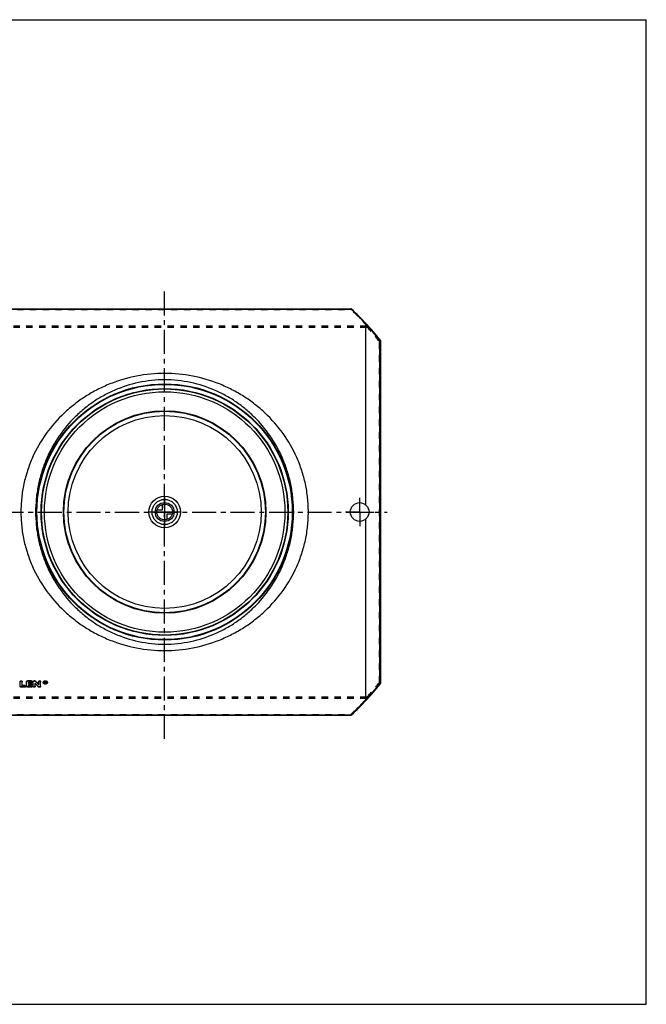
# Model space of a CAD drawing. Header units: millimetres. Extents: x 0 to 1000, y 0 to 1000.
# Tile 2 of 2: x 364 to 1000, y 0 to 1000. Entities that reach past the tile are written whole.
import ezdxf

# ---------------------------------------------------------------- set-up
doc = ezdxf.new("R2010")
doc.units = ezdxf.units.MM
doc.header["$LTSCALE"] = 65.185185
doc.linetypes.add('CENTER', pattern=[0.6, 0.375, -0.075, 0.075, -0.075])
doc.linetypes.add('HIDDEN', pattern=[0.2, 0.1, -0.1])
doc.layers.get('0').update_dxf_attribs({"linetype": 'CONTINUOUS'})
for name, color, linetype in [('ACHSEN_S', 7, 'CONTINUOUS'), ('FASEN', 7, 'CONTINUOUS'), ('KONST.EL_MIT_GEO', 7, 'CONTINUOUS'), ('KURVEN', 7, 'CONTINUOUS'), ('RUNDUNG', 7, 'CONTINUOUS'), ('SCHNITT', 7, 'CONTINUOUS')]:
    doc.layers.add(name, color=color, linetype=linetype)

msp = doc.modelspace()

# ---------------------------------------------------------------- linework, layer by layer
at = {"color": 7, "linetype": 'Continuous'}
for p, q in [((0, 1000), (1000, 1000)), ((1000, 0), (1000, 1000)), ((0, 0), (1000, 0))]:
    msp.add_line(p, q, dxfattribs=at)
at = {"layer": 'ACHSEN_S', "color": 40, "linetype": 'CENTER'}
for p, q in [((511, 269.5), (511, 723.9)), ((265, 500), (737, 500))]:
    msp.add_line(p, q, dxfattribs=at)
at = {"layer": 'FASEN', "color": 7, "linetype": 'Continuous'}
for radius in [125, 122.1]:
    msp.add_circle((511, 500), radius, dxfattribs=at)
at = {"layer": 'KONST.EL_MIT_GEO', "color": 7, "linetype": 'Continuous'}
for p, q in [((364.3, 322.8), (364.3, 327.8)), ((369, 322.1), (365.3, 322.1)), ((366.3, 323.5), (366.3, 327.8)), ((369, 323.7), (366.3, 323.7)), ((369, 323.5), (366.3, 323.5)), ((369, 323.7), (369, 323.5)), ((369.9, 322.8), (369.9, 323)), ((370.9, 322.8), (370.9, 327.8)), ((375.6, 328.5), (371.9, 328.5)), ((371.9, 328.5), (371.9, 328.3)), ((375.6, 328.3), (371.9, 328.3)), ((375.6, 322.1), (371.9, 322.1)), ((375.6, 326.9), (372.9, 326.9)), ((372.9, 325.9), (372.9, 326.9)), ((375.2, 326.1), (372.9, 326.1)), ((375.2, 325.9), (372.9, 325.9)), ((375.2, 324.5), (372.9, 324.5)), ((372.9, 323.5), (372.9, 324.5)), ((375.6, 323.7), (372.9, 323.7)), ((375.6, 323.5), (372.9, 323.5)), ((375.2, 326.1), (375.2, 325.9)), ((375.6, 328.5), (375.6, 328.3)), ((375.6, 323.7), (375.6, 323.5)), ((376.2, 325.2), (376.2, 325.4)), ((376.6, 327.6), (376.6, 327.8)), ((376.6, 322.8), (376.6, 323)), ((377.5, 322.8), (377.5, 327.8)), ((379.2, 328.5), (378.5, 328.5)), ((378.5, 328.5), (378.5, 328.3)), ((379.2, 328.3), (378.5, 328.3)), ((379.2, 328.5), (379.2, 328.3)), ((379.5, 322.8), (379.5, 325.9)), ((380, 328.2), (380, 328)), ((383.1, 324.5), (383.1, 327.8)), ((384.1, 322.1), (383.5, 322.1)), ((385.1, 322.8), (385.1, 327.8)), ((389.8, 327.8), (389.4, 327.8)), ((389.4, 326), (389.4, 327.8)), ((389.8, 327.6), (389.4, 327.6)), ((389.7, 326), (389.4, 326)), ((389.8, 327.4), (389.7, 327.4)), ((389.7, 326.9), (389.7, 327.4)), ((389.8, 327.1), (389.7, 327.1)), ((389.8, 326.9), (389.7, 326.9)), ((389.8, 326.7), (389.7, 326.7)), ((389.7, 326), (389.7, 326.7)), ((389.8, 327.8), (389.8, 327.6)), ((389.8, 327.1), (389.8, 326.9)), ((390, 327.1), (390, 327.2)), ((390.3, 326), (390, 326)), ((390.3, 326.2), (390.2, 326.8)), ((390.3, 327.4), (390.3, 327.3)), ((390.3, 327.1), (390.3, 327.2)), ((390.3, 326.2), (390.3, 326))]:
    msp.add_line(p, q, dxfattribs=at)
at = {"layer": 'KONST.EL_MIT_GEO', "color": 8, "linetype": 'HIDDEN'}
for p, q in [((369, 322.3), (365.3, 322.3)), ((365.3, 322.3), (365.3, 322.1)), ((369, 322.3), (369, 322.1)), ((375.6, 322.3), (371.9, 322.3)), ((371.9, 322.3), (371.9, 322.1)), ((375.6, 327.1), (372.9, 327.1)), ((372.9, 327.1), (372.9, 326.9)), ((375.2, 324.7), (372.9, 324.7)), ((372.9, 324.7), (372.9, 324.5)), ((375.2, 324.7), (375.2, 324.5)), ((375.6, 327.1), (375.6, 326.9)), ((375.6, 322.3), (375.6, 322.1)), ((379.5, 326.1), (379.5, 325.9)), ((382.6, 322.6), (382.6, 322.4)), ((384.1, 322.3), (383.5, 322.3)), ((383.5, 322.3), (383.5, 322.1)), ((384.1, 322.3), (384.1, 322.1)), ((387.7, 327), (387.7, 326.8)), ((388.2, 327), (388.2, 326.8)), ((389.7, 326.2), (389.4, 326.2)), ((389.8, 327.6), (389.7, 327.6)), ((389.7, 327.6), (389.7, 327.4)), ((389.8, 326.9), (389.7, 326.9)), ((389.7, 326.9), (389.7, 326.7)), ((389.8, 327.6), (389.8, 327.4)), ((389.8, 326.9), (389.8, 326.7)), ((390, 326.2), (389.8, 326.9)), ((390, 327.4), (390, 327.2)), ((390.3, 326.2), (390, 326.2)), ((390, 326.2), (390, 326)), ((390.2, 326.8), (390.1, 326.9)), ((390.1, 326.9), (390.1, 326.7)), ((390.3, 327.3), (390.3, 327.2)), ((391.5, 327), (391.5, 326.8)), ((392, 327), (392, 326.8))]:
    msp.add_line(p, q, dxfattribs=at)
at = {"layer": 'KONST.EL_MIT_GEO', "color": 7, "linetype": 'Continuous'}
for radius in [102.8, 102.3, 98]:
    msp.add_circle((511, 500), radius, dxfattribs=at)
at = {"layer": 'KONST.EL_MIT_GEO', "color": 8, "linetype": 'HIDDEN'}
for centre, radius, start, end in [((722, 627.3), 456.1, 221.3316, 221.9161), ((389, 327), 0.848, 179.9827, 187.0622), ((389.9, 327.3), 0.128, 343.5324, 0.0041), ((390.7, 327), 0.849, 352.9428, 0.0178)]:
    msp.add_arc(centre, radius, start, end, dxfattribs=at)
at = {"layer": 'KONST.EL_MIT_GEO', "color": 7, "linetype": 'Continuous'}
for centre, radius, start, end in [((722.5, 627.2), 456.5, 221.2971, 221.8815), ((731.1, 633.3), 465.2, 220.9931, 221.5701), ((731.6, 633.2), 465.6, 220.9587, 221.5356), ((389.8, 328.1), 2.23, 258.6133, 261.1927), ((389.9, 328.1), 2.31, 261.2402, 278.8671), ((389.8, 327.5), 0.348, 269.9821, 274.299), ((389.8, 327.2), 0.343, 270.0067, 274.3478), ((389.9, 328), 2.2, 278.8784, 284.0598)]:
    msp.add_arc(centre, radius, start, end, dxfattribs=at)
for centre, start_param in [((390, 500), -3.96023), ((390.3, 500), -3.96066)]:
    msp.add_ellipse(centre, major_axis=(-39.9, 247.2), ratio=0.15211, start_param=start_param, end_param=-3.95632, dxfattribs=at)
for points, knots in [([(364.3, 327.8), (364.3, 327.9), (364.4, 328.1), (364.6, 328.4), (364.9, 328.5), (365.3, 328.6), (365.7, 328.5), (366, 328.4), (366.3, 328.1), (366.3, 327.9), (366.3, 327.8)], [0, 0, 0, 0, 0.10688, 0.2232, 0.35764, 0.49978, 0.64279, 0.77654, 0.89325, 1, 1, 1, 1]), ([(364.3, 327.6), (364.3, 327.7), (364.4, 327.9), (364.6, 328.2), (364.9, 328.3), (365.3, 328.4), (365.7, 328.3), (366, 328.2), (366.3, 327.9), (366.3, 327.7), (366.3, 327.6)], [0, 0, 0, 0, 0.10557, 0.22346, 0.35679, 0.5, 0.64322, 0.77655, 0.89443, 1, 1, 1, 1]), ([(365.3, 322.1), (365.2, 322.1), (364.9, 322.1), (364.6, 322.3), (364.4, 322.5), (364.3, 322.7), (364.3, 322.8)], [0, 0, 0, 0, 0.28954, 0.55758, 0.79211, 1, 1, 1, 1]), ([(369, 323.7), (369.1, 323.7), (369.3, 323.7), (369.7, 323.5), (369.9, 323.3), (369.9, 323.1), (369.9, 323)], [0, 0, 0, 0, 0.29261, 0.55684, 0.79359, 1, 1, 1, 1]), ([(369, 323.5), (369.1, 323.5), (369.3, 323.5), (369.7, 323.3), (369.9, 323.1), (369.9, 322.9), (369.9, 322.8)], [0, 0, 0, 0, 0.28921, 0.55727, 0.79205, 1, 1, 1, 1]), ([(369.9, 322.8), (369.9, 322.7), (369.9, 322.5), (369.7, 322.3), (369.3, 322.1), (369.1, 322.1), (369, 322.1)], [0, 0, 0, 0, 0.2079, 0.44241, 0.71047, 1, 1, 1, 1]), ([(370.9, 327.8), (370.9, 327.9), (371, 328.1), (371.2, 328.4), (371.6, 328.5), (371.8, 328.5), (371.9, 328.5)], [0, 0, 0, 0, 0.21158, 0.44757, 0.71308, 1, 1, 1, 1]), ([(370.9, 327.6), (370.9, 327.7), (371, 327.9), (371.2, 328.2), (371.6, 328.3), (371.8, 328.3), (371.9, 328.3)], [0, 0, 0, 0, 0.21115, 0.44694, 0.71357, 1, 1, 1, 1]), ([(371.9, 322.1), (371.8, 322.1), (371.6, 322.1), (371.2, 322.3), (371, 322.5), (370.9, 322.7), (370.9, 322.8)], [0, 0, 0, 0, 0.28954, 0.55758, 0.79211, 1, 1, 1, 1]), ([(375.2, 326.1), (375.4, 326.1), (375.6, 326.1), (375.9, 325.9), (376.2, 325.7), (376.2, 325.5), (376.2, 325.4)], [0, 0, 0, 0, 0.29115, 0.55468, 0.79195, 1, 1, 1, 1]), ([(375.2, 325.9), (375.4, 325.9), (375.6, 325.9), (375.9, 325.7), (376.2, 325.5), (376.2, 325.3), (376.2, 325.2)], [0, 0, 0, 0, 0.28779, 0.55512, 0.79042, 1, 1, 1, 1]), ([(376.2, 325.2), (376.2, 325.1), (376.2, 324.9), (375.9, 324.7), (375.6, 324.5), (375.4, 324.5), (375.2, 324.5)], [0, 0, 0, 0, 0.20954, 0.44456, 0.7119, 1, 1, 1, 1]), ([(375.6, 328.5), (375.7, 328.5), (375.9, 328.5), (376.3, 328.4), (376.5, 328.1), (376.6, 327.9), (376.6, 327.8)], [0, 0, 0, 0, 0.28971, 0.55256, 0.79034, 1, 1, 1, 1]), ([(375.6, 328.3), (375.7, 328.3), (375.9, 328.3), (376.3, 328.2), (376.5, 327.9), (376.6, 327.7), (376.6, 327.6)], [0, 0, 0, 0, 0.28642, 0.55306, 0.78884, 1, 1, 1, 1]), ([(376.6, 327.6), (376.6, 327.5), (376.5, 327.3), (376.3, 327.1), (375.9, 327), (375.7, 326.9), (375.6, 326.9)], [0, 0, 0, 0, 0.21111, 0.44663, 0.71328, 1, 1, 1, 1]), ([(375.6, 323.7), (375.7, 323.7), (375.9, 323.7), (376.3, 323.5), (376.5, 323.3), (376.6, 323.1), (376.6, 323)], [0, 0, 0, 0, 0.29261, 0.55684, 0.79359, 1, 1, 1, 1]), ([(375.6, 323.5), (375.7, 323.5), (375.9, 323.5), (376.3, 323.3), (376.5, 323.1), (376.6, 322.9), (376.6, 322.8)], [0, 0, 0, 0, 0.28921, 0.55727, 0.79205, 1, 1, 1, 1]), ([(376.6, 322.8), (376.6, 322.7), (376.5, 322.5), (376.3, 322.3), (375.9, 322.1), (375.7, 322.1), (375.6, 322.1)], [0, 0, 0, 0, 0.2079, 0.44241, 0.71047, 1, 1, 1, 1]), ([(377.5, 327.8), (377.5, 327.9), (377.6, 328.1), (377.8, 328.4), (378.2, 328.5), (378.4, 328.5), (378.5, 328.5)], [0, 0, 0, 0, 0.21158, 0.44757, 0.71308, 1, 1, 1, 1]), ([(377.5, 327.6), (377.5, 327.7), (377.6, 327.9), (377.8, 328.2), (378.2, 328.3), (378.4, 328.3), (378.5, 328.3)], [0, 0, 0, 0, 0.21115, 0.44694, 0.71357, 1, 1, 1, 1]), ([(379.5, 322.8), (379.5, 322.7), (379.5, 322.5), (379.2, 322.3), (378.9, 322.1), (378.5, 322.1), (378.2, 322.1), (377.8, 322.3), (377.6, 322.5), (377.5, 322.7), (377.5, 322.8)], [0, 0, 0, 0, 0.10395, 0.2212, 0.35523, 0.5, 0.64477, 0.7788, 0.89606, 1, 1, 1, 1]), ([(379.2, 328.5), (379.3, 328.5), (379.6, 328.5), (379.9, 328.4), (380, 328.2)], [0, 0, 0, 0, 0.27281, 1, 1, 1, 1]), ([(379.2, 328.3), (379.3, 328.3), (379.6, 328.3), (379.9, 328.2), (380, 328)], [0, 0, 0, 0, 0.27126, 1, 1, 1, 1]), ([(383.5, 322.1), (383.4, 322.1), (383.1, 322.1), (382.8, 322.3), (382.6, 322.4)], [0, 0, 0, 0, 0.2726, 1, 1, 1, 1]), ([(383.1, 327.8), (383.1, 327.9), (383.2, 328.1), (383.4, 328.4), (383.7, 328.5), (384.1, 328.6), (384.5, 328.5), (384.8, 328.4), (385, 328.1), (385.1, 327.9), (385.1, 327.8)], [0, 0, 0, 0, 0.10688, 0.2232, 0.35764, 0.49978, 0.64279, 0.77654, 0.89325, 1, 1, 1, 1]), ([(383.1, 327.6), (383.1, 327.7), (383.2, 327.9), (383.4, 328.2), (383.7, 328.3), (384.1, 328.4), (384.5, 328.3), (384.8, 328.2), (385, 327.9), (385.1, 327.7), (385.1, 327.6)], [0, 0, 0, 0, 0.10557, 0.22346, 0.35679, 0.5, 0.64322, 0.77655, 0.89443, 1, 1, 1, 1]), ([(385.1, 322.8), (385.1, 322.7), (385, 322.5), (384.8, 322.3), (384.5, 322.1), (384.2, 322.1), (384.1, 322.1)], [0, 0, 0, 0, 0.20789, 0.44242, 0.71046, 1, 1, 1, 1]), ([(387.7, 327), (387.7, 327.2), (387.8, 327.6), (388.3, 328.2), (389, 328.5), (389.9, 328.6), (390.7, 328.5), (391.4, 328.2), (391.9, 327.6), (392, 327.2), (392, 327)], [0, 0, 0, 0, 0.10584, 0.22321, 0.35692, 0.50016, 0.64304, 0.777, 0.89429, 1, 1, 1, 1]), ([(387.7, 326.8), (387.7, 327), (387.8, 327.4), (388.3, 327.9), (389, 328.3), (389.9, 328.4), (390.7, 328.3), (391.4, 327.9), (391.9, 327.4), (392, 327), (392, 326.8)], [0, 0, 0, 0, 0.10532, 0.2232, 0.35664, 0.5, 0.64336, 0.7768, 0.89468, 1, 1, 1, 1]), ([(392, 326.8), (392, 326.6), (391.9, 326.2), (391.4, 325.7), (390.7, 325.3), (389.9, 325.2), (389, 325.3), (388.3, 325.7), (387.8, 326.2), (387.7, 326.6), (387.7, 326.8)], [0, 0, 0, 0, 0.10527, 0.22288, 0.35631, 0.5, 0.64368, 0.77712, 0.89473, 1, 1, 1, 1]), ([(389.3, 327.9), (389.1, 327.9), (388.9, 327.8), (388.5, 327.5), (388.3, 327.2), (388.2, 326.9), (388.2, 326.8)], [0, 0, 0, 0, 0.28496, 0.54621, 0.7818, 1, 1, 1, 1]), ([(388.2, 326.9), (388.2, 326.9), (388.2, 326.8), (388.3, 326.7), (388.3, 326.6)], [0, 0, 0, 0, 0.24428, 1, 1, 1, 1]), ([(388.2, 326.8), (388.2, 326.6), (388.3, 326.3), (388.7, 325.9), (389.2, 325.7), (389.9, 325.6), (390.5, 325.7), (391, 325.9), (391.4, 326.3), (391.5, 326.6), (391.5, 326.8)], [0, 0, 0, 0, 0.10527, 0.22291, 0.35635, 0.5, 0.64365, 0.77709, 0.89473, 1, 1, 1, 1]), ([(388.3, 326.6), (388.4, 326.4), (388.7, 326.1), (389.2, 325.9), (389.4, 325.9)], [0, 0, 0, 0, 0.46332, 1, 1, 1, 1]), ([(391.5, 326.8), (391.5, 326.9), (391.5, 327.1), (391.3, 327.5), (390.8, 327.8), (390.1, 328), (389.6, 328), (389.3, 327.9)], [0, 0, 0, 0, 0.10181, 0.20883, 0.44788, 0.71962, 1, 1, 1, 1]), ([(389.8, 327.8), (389.8, 327.8), (390, 327.8), (390.2, 327.7), (390.3, 327.6), (390.3, 327.5), (390.3, 327.4)], [0, 0, 0, 0, 0.28521, 0.55356, 0.7879, 1, 1, 1, 1]), ([(389.8, 327.6), (389.8, 327.6), (389.9, 327.6), (390.1, 327.6), (390.1, 327.5)], [0, 0, 0, 0, 0.25968, 1, 1, 1, 1]), ([(389.8, 326.9), (389.8, 326.9), (390, 326.9), (390, 327), (390, 327.1)], [0, 0, 0, 0, 0.556, 1, 1, 1, 1]), ([(390, 327.2), (390, 327.2), (390, 327.3), (389.9, 327.3), (389.9, 327.4)], [0, 0, 0, 0, 0.46433, 1, 1, 1, 1]), ([(389.9, 327.1), (389.9, 327.1), (390, 327.2), (390, 327.2), (390, 327.2)], [0, 0, 0, 0, 0.27532, 1, 1, 1, 1]), ([(390.1, 327.5), (390.2, 327.5), (390.3, 327.4), (390.3, 327.3), (390.3, 327.2)], [0, 0, 0, 0, 0.53322, 1, 1, 1, 1]), ([(390.3, 327.1), (390.3, 327), (390.3, 326.9), (390.2, 326.8), (390.1, 326.7)], [0, 0, 0, 0, 0.46359, 1, 1, 1, 1]), ([(390.4, 325.9), (390.6, 326), (391, 326.1), (391.3, 326.4), (391.4, 326.6)], [0, 0, 0, 0, 0.53498, 1, 1, 1, 1]), ([(391.4, 326.6), (391.4, 326.6), (391.5, 326.7), (391.5, 326.8), (391.5, 326.9)], [0, 0, 0, 0, 0.25568, 1, 1, 1, 1])]:
    msp.add_open_spline(points, degree=3, knots=knots, dxfattribs=at)
at = {"layer": 'KONST.EL_MIT_GEO', "color": 8, "linetype": 'HIDDEN'}
for points, knots in [([(365.3, 322.3), (365.2, 322.3), (364.9, 322.4), (364.6, 322.5), (364.4, 322.7), (364.3, 322.9), (364.3, 323)], [0, 0, 0, 0, 0.29, 0.55807, 0.79165, 1, 1, 1, 1]), ([(369.9, 323), (369.9, 322.9), (369.9, 322.7), (369.7, 322.5), (369.3, 322.4), (369.1, 322.3), (369, 322.3)], [0, 0, 0, 0, 0.20754, 0.44269, 0.70765, 1, 1, 1, 1]), ([(371.9, 322.3), (371.8, 322.3), (371.6, 322.4), (371.2, 322.5), (371, 322.7), (370.9, 322.9), (370.9, 323)], [0, 0, 0, 0, 0.29, 0.55807, 0.79165, 1, 1, 1, 1]), ([(376.2, 325.4), (376.2, 325.3), (376.2, 325.1), (375.9, 324.9), (375.6, 324.8), (375.4, 324.7), (375.2, 324.7)], [0, 0, 0, 0, 0.20919, 0.44487, 0.70912, 1, 1, 1, 1]), ([(376.6, 327.8), (376.6, 327.7), (376.5, 327.5), (376.3, 327.3), (375.9, 327.2), (375.7, 327.1), (375.6, 327.1)], [0, 0, 0, 0, 0.2108, 0.447, 0.71057, 1, 1, 1, 1]), ([(376.6, 323), (376.6, 322.9), (376.5, 322.7), (376.3, 322.5), (375.9, 322.4), (375.7, 322.3), (375.6, 322.3)], [0, 0, 0, 0, 0.20754, 0.44269, 0.70765, 1, 1, 1, 1]), ([(379.5, 323), (379.5, 322.9), (379.5, 322.7), (379.2, 322.5), (378.9, 322.4), (378.5, 322.3), (378.2, 322.4), (377.8, 322.5), (377.6, 322.7), (377.5, 322.9), (377.5, 323)], [0, 0, 0, 0, 0.10521, 0.2209, 0.35606, 0.49977, 0.64438, 0.77885, 0.89493, 1, 1, 1, 1]), ([(383.5, 322.3), (383.4, 322.3), (383.1, 322.3), (382.8, 322.5), (382.6, 322.6)], [0, 0, 0, 0, 0.27422, 1, 1, 1, 1]), ([(385.1, 323), (385.1, 322.9), (385, 322.7), (384.8, 322.5), (384.5, 322.4), (384.2, 322.3), (384.1, 322.3)], [0, 0, 0, 0, 0.20824, 0.44292, 0.70986, 1, 1, 1, 1]), ([(392, 327), (392, 326.8), (391.9, 326.4), (391.4, 325.9), (390.7, 325.6), (389.9, 325.4), (389, 325.6), (388.3, 325.9), (387.8, 326.4), (387.7, 326.8), (387.7, 327)], [0, 0, 0, 0, 0.10578, 0.22285, 0.35657, 0.50016, 0.64339, 0.77735, 0.89435, 1, 1, 1, 1]), ([(391.5, 327), (391.5, 327.2), (391.4, 327.5), (391, 327.9), (390.5, 328.1), (389.9, 328.2), (389.2, 328.1), (388.7, 327.9), (388.3, 327.5), (388.2, 327.2), (388.2, 327)], [0, 0, 0, 0, 0.10576, 0.22297, 0.35693, 0.49977, 0.64306, 0.77674, 0.89408, 1, 1, 1, 1]), ([(390, 327.4), (390, 327.5), (389.9, 327.6), (389.8, 327.6), (389.8, 327.6)], [0, 0, 0, 0, 0.44117, 1, 1, 1, 1]), ([(390.3, 327.3), (390.3, 327.2), (390.3, 327.1), (390.2, 327), (390.1, 326.9)], [0, 0, 0, 0, 0.46067, 1, 1, 1, 1])]:
    msp.add_open_spline(points, degree=3, knots=knots, dxfattribs=at)
at = {"layer": 'KONST.EL_MIT_GEO', "color": 7, "linetype": 'Continuous'}
for points in [[(389.9, 327.4), (389.9, 327.4), (389.8, 327.4), (389.8, 327.4)], [(389.8, 327.1), (389.8, 327.1), (389.9, 327.1), (389.9, 327.1)]]:
    msp.add_open_spline(points, degree=3, dxfattribs=at)
at = {"layer": 'KURVEN', "color": 40, "linetype": 'Continuous'}
for p, q in [((511, 516), (511, 484)), ((503.3, 502.2), (508.8, 502.2)), ((508.8, 502.2), (508.8, 507.7)), ((527, 500), (495, 500)), ((518.7, 497.8), (513.2, 497.8)), ((513.2, 497.8), (513.2, 492.3))]:
    msp.add_line(p, q, dxfattribs=at)
for radius in [16, 12.8, 9.6, 8]:
    msp.add_circle((511, 500), radius, dxfattribs=at)
at = {"layer": 'RUNDUNG', "color": 7, "linetype": 'Continuous'}
for p, q in [((322, 706.3), (700, 706.3)), ((322, 706.1), (700, 706.1)), ((700, 706.1), (700, 706.3)), ((729.1, 674.8), (729.1, 325.2)), ((730, 674.1), (730, 325.9)), ((322, 293.9), (700, 293.9)), ((322, 293.7), (700, 293.7)), ((700, 293.9), (700, 293.7))]:
    msp.add_line(p, q, dxfattribs=at)
at = {"layer": 'RUNDUNG', "color": 8, "linetype": 'HIDDEN'}
for p, q in [((322, 705.8), (700, 705.8)), ((700, 706.1), (700, 705.8)), ((305.3, 689.1), (716.7, 689.1)), ((305.3, 687.7), (716.7, 687.7)), ((716.7, 687.7), (716.7, 689.1)), ((729, 326.7), (729, 673.3)), ((305.3, 312.3), (716.7, 312.3)), ((305.3, 310.9), (716.7, 310.9)), ((716.7, 310.9), (716.7, 312.3)), ((322, 294.2), (700, 294.2)), ((700, 293.9), (700, 294.2))]:
    msp.add_line(p, q, dxfattribs=at)
at = {"layer": 'RUNDUNG', "color": 7, "linetype": 'Continuous'}
for radius in [130.1, 129.6, 125.4]:
    msp.add_circle((511, 500), radius, dxfattribs=at)
at = {"layer": 'RUNDUNG', "color": 8, "linetype": 'HIDDEN'}
msp.add_circle((511, 500), 125, dxfattribs=at)
at = {"layer": 'RUNDUNG', "color": 7, "linetype": 'Continuous'}
for centre, radius, start, end in [((700, 705.3), 1, 47.3672, 90), ((510.2, 500.8), 279.6, 42.8984, 47.2507), ((511, 500), 280, 38.6146, 47.3672), ((510.2, 500.7), 279.7, 38.5066, 42.9223), ((729, 674.1), 1, 360, 38.6146), ((511, 500), 280, 312.6328, 321.3854), ((510.3, 499.3), 279.6, 317.0773, 321.4938), ((729.1, 326.2), 1.04, 295.0119, 302.0498), ((729, 325.9), 1, 321.3855, 0), ((510.2, 499.2), 279.5, 312.7489, 317.1021), ((700, 294.7), 1, 270, 312.6328), ((700.3, 294.4), 0.513, 309.1255, 312.6309)]:
    msp.add_arc(centre, radius, start, end, dxfattribs=at)
at = {"layer": 'RUNDUNG', "color": 8, "linetype": 'HIDDEN'}
for centre, radius, start, end in [((511, 500.5), 279, 42.5116, 47.367), ((512.1, 499.3), 278.1, 38.7436, 42.643), ((512.4, 500.4), 277.7, 317.3542, 321.2594), ((511, 499.5), 279, 312.633, 317.4884)]:
    msp.add_arc(centre, radius, start, end, dxfattribs=at)
at = {"layer": 'RUNDUNG', "color": 7, "linetype": 'Continuous'}
for points, knots in [([(700, 706.1), (700.1, 706.1), (700.3, 706.2), (700.6, 706.1), (700.6, 706)], [0, 0, 0, 0, 0.53415, 1, 1, 1, 1]), ([(715, 691.2), (715.2, 691.2), (715.4, 691.2), (715.6, 691.1), (715.7, 691.1)], [0, 0, 0, 0, 0.5485, 1, 1, 1, 1]), ([(715, 691.2), (715, 691.2), (715, 691.1), (715, 691.1), (715, 691.1)], [0, 0, 0, 0, 0.53063, 1, 1, 1, 1]), ([(729.8, 674.7), (729.7, 674.8), (729.7, 674.8), (729.5, 674.9), (729.3, 674.9), (729.2, 674.9), (729.1, 674.8)], [0, 0, 0, 0, 0.20544, 0.43429, 0.69895, 1, 1, 1, 1]), ([(729.5, 674.7), (729.5, 674.7), (729.4, 674.8), (729.2, 674.8), (729.1, 674.8)], [0, 0, 0, 0, 0.24224, 1, 1, 1, 1]), ([(730, 674.1), (730, 674.2), (729.9, 674.5), (729.7, 674.7), (729.5, 674.7)], [0, 0, 0, 0, 0.46112, 1, 1, 1, 1]), ([(656.9, 500), (656.9, 504.8), (656.4, 514.4), (654.2, 528.5), (650.4, 542.3), (643.7, 559.8), (632, 580.1), (616.7, 597.6), (602.8, 609.5), (591.5, 617.5), (579.4, 624.4), (562.4, 632.2), (539.6, 638.9), (511, 641.6), (482.4, 638.9), (459.6, 632.2), (442.6, 624.4), (430.5, 617.5), (419.2, 609.5), (405.3, 597.6), (390, 580.1), (378.3, 559.8), (371.6, 542.3), (367.8, 528.5), (365.6, 514.4), (365.1, 504.8), (365.1, 500)], [0, 0, 0, 0, 0.03197, 0.06384, 0.09552, 0.12695, 0.18899, 0.25029, 0.28088, 0.31154, 0.34236, 0.37341, 0.43627, 0.5, 0.56373, 0.62659, 0.65764, 0.68846, 0.71912, 0.74972, 0.81101, 0.87305, 0.90448, 0.93616, 0.96803, 1, 1, 1, 1]), ([(642, 500), (642, 504.5), (641.5, 513.4), (639.6, 526.6), (636.4, 539.5), (630.6, 555.9), (620.5, 575), (607.2, 591.7), (594.8, 603.3), (584.8, 611.1), (574, 617.9), (558.5, 625.6), (537.5, 632.4), (511, 635.2), (484.5, 632.4), (463.5, 625.6), (448, 617.9), (437.2, 611.1), (427.2, 603.3), (414.8, 591.7), (401.5, 575), (391.4, 555.9), (385.6, 539.5), (382.4, 526.6), (380.5, 513.4), (380, 504.5), (380, 500)], [0, 0, 0, 0, 0.03219, 0.06426, 0.0961, 0.12764, 0.18969, 0.25073, 0.28113, 0.31157, 0.34219, 0.37309, 0.43592, 0.5, 0.56408, 0.62691, 0.65781, 0.68843, 0.71887, 0.74927, 0.81031, 0.87236, 0.9039, 0.93574, 0.96781, 1, 1, 1, 1]), ([(365.1, 500), (365.1, 495.2), (365.6, 485.6), (367.8, 471.5), (371.6, 457.7), (378.3, 440.2), (390, 419.9), (405.3, 402.4), (419.2, 390.5), (430.5, 382.5), (442.6, 375.6), (459.6, 367.8), (482.4, 361.1), (511, 358.4), (539.6, 361.1), (562.4, 367.8), (579.4, 375.6), (591.5, 382.5), (602.8, 390.5), (616.7, 402.4), (632, 419.9), (643.7, 440.2), (650.4, 457.7), (654.2, 471.5), (656.4, 485.6), (656.9, 495.2), (656.9, 500)], [0, 0, 0, 0, 0.03197, 0.06384, 0.09552, 0.12695, 0.18899, 0.25029, 0.28088, 0.31154, 0.34236, 0.37341, 0.43627, 0.5, 0.56373, 0.62659, 0.65764, 0.68846, 0.71912, 0.74972, 0.81101, 0.87305, 0.90448, 0.93616, 0.96803, 1, 1, 1, 1]), ([(380, 500), (380, 495.5), (380.5, 486.6), (382.4, 473.4), (385.6, 460.5), (391.4, 444.1), (401.5, 425), (414.8, 408.3), (427.2, 396.7), (437.2, 388.9), (448, 382.1), (463.5, 374.4), (484.5, 367.6), (511, 364.8), (537.5, 367.6), (558.5, 374.4), (574, 382.1), (584.8, 388.9), (594.8, 396.7), (607.2, 408.3), (620.5, 425), (630.6, 444.1), (636.4, 460.5), (639.6, 473.4), (641.5, 486.6), (642, 495.5), (642, 500)], [0, 0, 0, 0, 0.03219, 0.06426, 0.0961, 0.12764, 0.18969, 0.25073, 0.28113, 0.31157, 0.34219, 0.37309, 0.43592, 0.5, 0.56408, 0.62691, 0.65781, 0.68843, 0.71887, 0.74927, 0.81031, 0.87236, 0.9039, 0.93574, 0.96781, 1, 1, 1, 1]), ([(729.1, 325.2), (729.2, 325.1), (729.3, 325.1), (729.5, 325.1), (729.7, 325.1), (729.7, 325.2), (729.8, 325.3)], [0, 0, 0, 0, 0.30105, 0.56571, 0.79456, 1, 1, 1, 1]), ([(729.5, 325.3), (729.5, 325.3), (729.4, 325.2), (729.2, 325.2), (729.1, 325.2)], [0, 0, 0, 0, 0.24224, 1, 1, 1, 1]), ([(730, 325.9), (730, 325.8), (729.9, 325.6), (729.8, 325.4), (729.7, 325.3)], [0, 0, 0, 0, 0.46836, 1, 1, 1, 1]), ([(715, 308.8), (715.2, 308.8), (715.4, 308.8), (715.6, 308.9), (715.7, 308.9)], [0, 0, 0, 0, 0.5485, 1, 1, 1, 1]), ([(715, 308.9), (715, 308.9), (715, 308.9), (715, 308.8), (715, 308.8)], [0, 0, 0, 0, 0.46894, 1, 1, 1, 1]), ([(700, 293.9), (700, 293.9), (700.1, 293.9), (700.1, 293.9), (700.2, 293.9)], [0, 0, 0, 0, 0.25836, 1, 1, 1, 1]), ([(700.2, 293.9), (700.3, 293.9), (700.4, 293.9), (700.6, 293.9), (700.6, 294)], [0, 0, 0, 0, 0.51966, 1, 1, 1, 1])]:
    msp.add_open_spline(points, degree=3, knots=knots, dxfattribs=at)
at = {"layer": 'RUNDUNG', "color": 8, "linetype": 'HIDDEN'}
for points, knots in [([(700, 705.8), (700, 705.9), (700.2, 705.9), (700.4, 706), (700.6, 706.1), (700.6, 706)], [0, 0, 0, 0, 0.3421, 0.6269, 1, 1, 1, 1]), ([(716.7, 689.1), (716.7, 689.1), (716.9, 689.2), (717.1, 689.3), (717.3, 689.3), (717.4, 689.2), (717.4, 689.2)], [0, 0, 0, 0, 0.33281, 0.61235, 0.83057, 1, 1, 1, 1]), ([(717.4, 689.2), (717.4, 689.2), (717.5, 689), (717.6, 688.7), (717.5, 688.3), (717.1, 687.9), (716.8, 687.7), (716.7, 687.7)], [0, 0, 0, 0, 0.10415, 0.21397, 0.45862, 0.73112, 1, 1, 1, 1]), ([(729, 673.3), (729.2, 673.4), (729.5, 673.6), (729.8, 673.9), (729.9, 674.3), (729.9, 674.6), (729.8, 674.7), (729.8, 674.7)], [0, 0, 0, 0, 0.27795, 0.55468, 0.79609, 0.90137, 1, 1, 1, 1]), ([(730, 674.1), (730, 674), (729.9, 673.8), (729.7, 673.5), (729.4, 673.4), (729.1, 673.3), (729, 673.3)], [0, 0, 0, 0, 0.21949, 0.45798, 0.721, 1, 1, 1, 1]), ([(729, 326.7), (729.1, 326.7), (729.4, 326.6), (729.7, 326.5), (729.9, 326.2), (730, 326), (730, 325.9)], [0, 0, 0, 0, 0.27905, 0.54205, 0.78052, 1, 1, 1, 1]), ([(729.8, 325.3), (729.8, 325.3), (729.9, 325.4), (729.9, 325.7), (729.8, 326.1), (729.5, 326.4), (729.2, 326.6), (729.1, 326.6), (729, 326.7)], [0, 0, 0, 0, 0.09871, 0.20363, 0.4448, 0.7212, 0.86289, 1, 1, 1, 1]), ([(716.7, 312.3), (716.8, 312.3), (717.1, 312.1), (717.5, 311.7), (717.6, 311.3), (717.5, 311), (717.4, 310.8), (717.4, 310.8)], [0, 0, 0, 0, 0.26888, 0.54138, 0.78604, 0.89579, 1, 1, 1, 1]), ([(717.4, 310.8), (717.4, 310.8), (717.3, 310.7), (717.1, 310.7), (716.9, 310.8), (716.7, 310.9), (716.7, 310.9)], [0, 0, 0, 0, 0.17037, 0.38764, 0.66729, 1, 1, 1, 1]), ([(700.6, 294), (700.6, 293.9), (700.4, 294), (700.2, 294.1), (700, 294.1), (700, 294.2)], [0, 0, 0, 0, 0.37311, 0.65791, 1, 1, 1, 1])]:
    msp.add_open_spline(points, degree=3, knots=knots, dxfattribs=at)
at = {"layer": 'SCHNITT', "color": 7, "linetype": 'Continuous'}
for p, q in [((715, 691.1), (715, 507.4)), ((715, 492.6), (715, 308.9))]:
    msp.add_line(p, q, dxfattribs=at)
at = {"layer": 'SCHNITT', "color": 40, "linetype": 'CENTER'}
for q in [(709, 514.5), (694.5, 500), (723.5, 500), (709, 485.5)]:
    msp.add_line((709, 500), q, dxfattribs=at)
at = {"layer": 'SCHNITT', "color": 7, "linetype": 'Continuous'}
msp.add_circle((709, 500), 9.5, dxfattribs=at)

doc.saveas('drawing.dxf')
